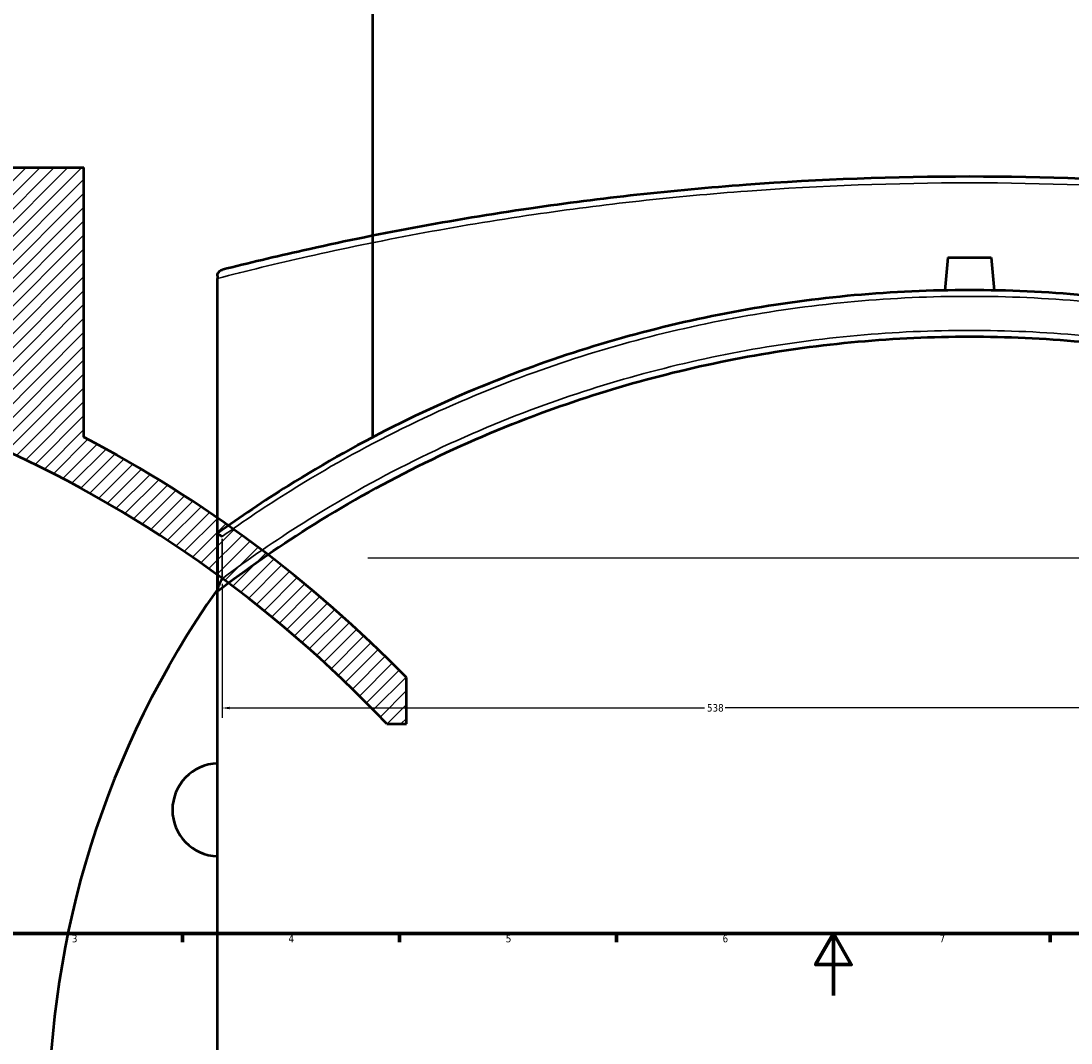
# Model space of a CAD drawing. Header units: millimetres. Extents: x -674 to 1234, y -345 to 975.
# Tile 6 of 13: x 158 to 497, y -15 to 315. Entities that reach past the tile are written whole.
import ezdxf

# ---------------------------------------------------------------- set-up
doc = ezdxf.new("R2010")
doc.units = ezdxf.units.MM
for name, color, linetype, lineweight in [('Border (ANSI)', 7, 'Continuous', 70), ('Dimension (ANSI)', 7, 'Continuous', 25), ('Hatch (ANSI)', 7, 'Continuous', 18), ('Sketch Geometry (ANSI)', 7, 'Continuous', 25), ('Visible (ANSI)', 7, 'Continuous', 50), ('Visible Narrow (ANSI)', 7, 'Continuous', 35)]:
    doc.layers.add(name, color=color, linetype=linetype, lineweight=lineweight)
doc.styles.add('Note Text (ANSI)', font='tahoma.ttf')
doc.dimstyles.new('Default - mm (ANSI)', dxfattribs={"dimtxt": 2.4, "dimasz": 2.5, "dimexe": 3.175, "dimexo": 1.6002, "dimgap": 0.8, "dimtad": 0, "dimtoh": 1, "dimdec": 0, "dimrnd": 1e-08, "dimzin": 4, "dimdsep": 46, "dimtxsty": 'Note Text (ANSI)', "dimcen": 0.09, "dimdle": 10, "dimclrd": 256, "dimclre": 256, "dimclrt": 5, "dimadec": 1, "dimazin": 1, "dimtfac": 1.27, "dimtofl": 0, "dimtmove": 0, "dimatfit": 3, "dimfxl": 1, "dimtolj": 1, "dimtzin": 4, "dimlwd": -1, "dimlwe": -1, "dimarcsym": 0})

# ---------------------------------------------------------------- blocks, each defined once
blk = doc.blocks.new('Borders Default Border')
at = {"layer": 'Border (ANSI)'}
for p, q in [((210.25, 20), (210.25, 17.2)), ((280.33, 20), (280.33, 17.2)), ((350.42, 20), (350.42, 17.2)), ((490.58, 20), (490.58, 17.2))]:
    blk.add_line(p, q, dxfattribs=at)
at = {"layer": 'Border (ANSI)', "flags": 128}
for points in [[(20, 20), (20, 574), (821, 574), (821, 20), (20, 20)], [(420.5, 0), (420.5, 20), (414.73, 10), (426.27, 10), (420.5, 20)]]:
    blk.add_lwpolyline(points, dxfattribs=at)
at = {"layer": 'Border (ANSI)', "color": 5, "true_color": 0x0000ff, "char_height": 2.4, "attachment_point": 7, "style": 'Note Text (ANSI)'}
for s, insert in [('3', (174.46, 17.15)), ('4', (244.45, 17.2)), ('5', (314.67, 17.15)), ('6', (384.69, 17.15)), ('7', (454.8, 17.2))]:
    blk.add_mtext(s, dxfattribs=dict(at, insert=insert))
blk = doc.blocks.new('*D6')
at = {"layer": 'Defpoints', "color": 0, "transparency": 16777216}
for p in [(222.99, 134.61), (761.48, 102.72), (761.48, 92.88)]:
    blk.add_point(p, dxfattribs=at)
at = {"layer": 'Dimension (ANSI)', "transparency": 16777216}
for p, q in [((222.99, 133.01), (222.99, 89.7)), ((225.49, 92.88), (378.85, 92.88)), ((758.98, 92.88), (385.54, 92.88))]:
    blk.add_line(p, q, dxfattribs=at)
for points in [[(225.49, 93.29), (225.49, 92.46), (222.99, 92.88)], [(758.98, 93.29), (758.98, 92.46), (761.48, 92.88)]]:
    blk.add_solid(points, dxfattribs=at)
at = {"layer": 'Dimension (ANSI)', "color": 5, "transparency": 16777216, "insert": (379.65, 94.13), "char_height": 2.4, "attachment_point": 1, "style": 'Note Text (ANSI)'}
blk.add_mtext('\\A1;538', dxfattribs=at)

msp = doc.modelspace()

# ---------------------------------------------------------------- hatches: boundary and pattern name
at = {"layer": 'Hatch (ANSI)'}
h = msp.add_hatch(dxfattribs=at)
h.set_pattern_fill('ANSI31', color=256, scale=25.4, style=0)
h.set_pattern_definition([(45, (0, 0), (-2.245064, 2.245064), [])])
edge = h.paths.add_edge_path()
edge.add_line((149.08, 267.48), (149.08, 194.3))
edge.add_ellipse((-14.42, -187.14), major_axis=(-381.44, 163.5), ratio=1, start_angle=270, end_angle=292.0976)
edge.add_line((-6.42, 227.78), (-6.42, 267.48))
edge.add_line((-6.42, 267.48), (-9.22, 267.48))
edge.add_line((-9.22, 267.48), (-9.22, 212.83))
edge.add_ellipse((-14.42, -187.14), major_axis=(399.97, -5.2), ratio=1, start_angle=44.1488, end_angle=90, ccw=False)
edge.add_line((276.2, 87.72), (282.58, 87.72))
edge.add_line((282.58, 87.72), (282.58, 102.72))
edge.add_ellipse((-14.42, -187.14), major_axis=(-289.86, 297), ratio=1, start_angle=270, end_angle=288.0146)
edge.add_line((178.38, 180.36), (178.38, 267.48))
edge.add_line((178.38, 267.48), (149.08, 267.48))
edge = h.paths.add_edge_path()
edge.add_line((-177.92, 194.3), (-177.92, 267.48))
edge.add_line((-177.92, 267.48), (-207.22, 267.48))
edge.add_line((-207.22, 267.48), (-207.22, 180.36))
edge.add_ellipse((-14.42, -187.14), major_axis=(-367.5, -192.8), ratio=1, start_angle=270, end_angle=278.1584)
edge.add_line((-257.42, 149.28), (-257.42, 130.59))
edge.add_ellipse((-14.42, -187.14), major_axis=(317.73, 243), ratio=1, start_angle=53.3359, end_angle=90, ccw=False)
edge.add_line((-19.62, 212.83), (-19.62, 267.48))
edge.add_line((-19.62, 267.48), (-22.42, 267.48))
edge.add_line((-22.42, 267.48), (-22.42, 227.78))
edge.add_ellipse((-14.42, -187.14), major_axis=(-414.92, -8), ratio=1, start_angle=270, end_angle=292.0976)

# ---------------------------------------------------------------- linework, layer by layer
at = {"layer": 'Sketch Geometry (ANSI)'}
msp.add_line((270.13, 141.35), (689.93, 141.35), dxfattribs=at)
at = {"layer": 'Visible (ANSI)'}
for p, q in [((271.68, 180.36), (271.68, 397.86)), ((149.08, 267.48), (178.38, 267.48)), ((178.38, 180.36), (178.38, 267.48)), ((457.48, 238.46), (456.55, 227.78)), ((457.48, 238.46), (471.48, 238.46)), ((471.48, 238.46), (472.42, 227.78)), ((221.48, 232.46), (221.48, 231.64)), ((221.48, -312.6), (221.48, 231.64)), ((221.48, 149.28), (221.48, 149.26)), ((221.48, 149.26), (221.48, 130.79)), ((221.48, 130.79), (221.48, 130.59)), ((282.58, 87.72), (282.58, 102.72)), ((276.2, 87.72), (282.58, 87.72))]:
    msp.add_line(p, q, dxfattribs=at)
for centre, radius, start, end in [((-14.42, -187.14), 400, 43.404, 89.2551), ((-14.42, -187.14), 415, 44.3025, 62.3171), ((464.48, -40.48), 297.5, 144.7664, 215.2336), ((221.96, 59.97), 15, 91.84, 268.16)]:
    msp.add_arc(centre, radius, start, end, dxfattribs=at)
for points, knots in [([(705.97, 234.4), (697.49, 236.55), (688.75, 238.65), (656.67, 245.85), (631.99, 250.5), (583.73, 257.53), (560.43, 260.12), (512.91, 263.62), (488.7, 264.52), (464.48, 264.52), (440.27, 264.52), (416.06, 263.62), (368.54, 260.12), (345.23, 257.53), (296.98, 250.5), (272.31, 245.85), (240.23, 238.65), (231.48, 236.55), (222.99, 234.4)], [7.290022, 7.290022, 7.290022, 7.290022, 10.527707, 10.527707, 18.854859, 18.854859, 26.10379, 26.10379, 33.352725, 33.352725, 33.352725, 40.601661, 40.601661, 47.850592, 47.850592, 56.176018, 56.176018, 59.41541, 59.41541, 59.41541, 59.41541]), ([(221.48, 232.46), (221.48, 232.62), (221.5, 232.77), (221.58, 233.1), (221.65, 233.3), (221.91, 233.73), (222.09, 233.92), (222.5, 234.23), (222.74, 234.34), (222.99, 234.4), (222.99, 234.4), (222.99, 234.4)], [-0.4963057, -0.4963057, -0.4963057, -0.4963057, -0.4274153, -0.4274153, -0.3172593, -0.3172593, -0.1683617, -0.1683617, 0, 0, 0.0013923, 0.0013923, 0.0013923, 0.0013923]), ([(706.65, 149.88), (699.48, 155.03), (692.13, 159.96), (661.14, 179.36), (636.08, 191.75), (586.86, 210.17), (562.94, 216.77), (514.18, 225.62), (489.33, 227.86), (464.48, 227.86), (439.64, 227.86), (414.79, 225.62), (366.02, 216.77), (342.11, 210.17), (292.88, 191.75), (267.82, 179.35), (236.54, 159.78), (228.92, 154.65), (221.48, 149.28)], [-55.372293, -55.372293, -55.372293, -55.372293, -52.679218, -52.679218, -44.255026, -44.255026, -36.836931, -36.836931, -29.418831, -29.418831, -29.418831, -22.000731, -22.000731, -14.582636, -14.582636, -6.157856, -6.157856, -3.360842, -3.360842, -3.360842, -3.360842]), ([(221.48, 130.59), (230.91, 137.8), (240.66, 144.59), (273.65, 165.45), (298.16, 177.67), (346.07, 195.67), (369.21, 202.09), (416.4, 210.68), (440.44, 212.86), (464.48, 212.86), (488.53, 212.86), (512.57, 210.68), (559.76, 202.09), (582.9, 195.67), (630.82, 177.67), (655.32, 165.45), (687.18, 145.3), (695.86, 139.32), (704.28, 133.01)], [-59.826913, -59.826913, -59.826913, -59.826913, -56.176018, -56.176018, -47.850592, -47.850592, -40.601661, -40.601661, -33.352725, -33.352725, -33.352725, -26.10379, -26.10379, -18.854859, -18.854859, -10.527707, -10.527707, -7.290022, -7.290022, -7.290022, -7.290022]), ([(222.99, 148.25), (222.99, 148.25), (222.99, 148.26), (222.79, 148.36), (222.61, 148.46), (222.27, 148.66), (222.12, 148.75), (221.82, 148.94), (221.69, 149.04), (221.53, 149.18), (221.48, 149.23), (221.48, 149.26)], [-0.2846866, -0.2846866, -0.2846866, -0.2846866, -0.2839751, -0.2839751, -0.2174853, -0.2174853, -0.1521573, -0.1521573, -0.0721248, -0.0721248, 0, 0, 0, 0]), ([(221.48, 130.79), (221.48, 130.87), (221.5, 130.97), (221.58, 131.28), (221.65, 131.52), (221.91, 132.22), (222.09, 132.66), (222.5, 133.59), (222.74, 134.1), (222.99, 134.6), (222.99, 134.61), (222.99, 134.61)], [-0.4963057, -0.4963057, -0.4963057, -0.4963057, -0.4274153, -0.4274153, -0.3172593, -0.3172593, -0.1683617, -0.1683617, 0, 0, 0.0013923, 0.0013923, 0.0013923, 0.0013923])]:
    msp.add_open_spline(points, degree=3, knots=knots, dxfattribs=at)
at = {"layer": 'Visible Narrow (ANSI)'}
msp.add_line((222.99, 135.29), (222.99, 147.57), dxfattribs=at)
for points, knots in [([(221.48, 231.64), (230.91, 234.08), (240.66, 236.45), (273.65, 243.88), (298.16, 248.53), (346.07, 255.54), (369.21, 258.13), (416.4, 261.62), (440.44, 262.52), (464.48, 262.52), (488.53, 262.52), (512.57, 261.62), (559.76, 258.13), (582.9, 255.54), (630.82, 248.53), (655.32, 243.88), (687.18, 236.7), (695.86, 234.61), (704.28, 232.46)], [-59.826913, -59.826913, -59.826913, -59.826913, -56.176018, -56.176018, -47.850592, -47.850592, -40.601661, -40.601661, -33.352725, -33.352725, -33.352725, -26.10379, -26.10379, -18.854859, -18.854859, -10.527707, -10.527707, -7.290022, -7.290022, -7.290022, -7.290022]), ([(222.99, 148.25), (230.15, 153.38), (237.47, 158.29), (268.37, 177.59), (293.36, 189.93), (342.45, 208.26), (366.3, 214.83), (414.93, 223.63), (439.71, 225.86), (464.48, 225.86), (489.26, 225.86), (514.04, 223.63), (562.67, 214.83), (586.52, 208.26), (635.6, 189.93), (660.59, 177.59), (691.49, 158.29), (698.82, 153.38), (705.97, 148.25)], [3.465156, 3.465156, 3.465156, 3.465156, 6.157856, 6.157856, 14.582636, 14.582636, 22.000731, 22.000731, 29.418831, 29.418831, 29.418831, 36.836931, 36.836931, 44.255026, 44.255026, 52.679218, 52.679218, 55.372293, 55.372293, 55.372293, 55.372293]), ([(705.97, 134.61), (697.49, 140.95), (688.75, 146.96), (656.67, 167.21), (631.99, 179.49), (583.73, 197.59), (560.43, 204.03), (512.91, 212.67), (488.7, 214.86), (464.48, 214.86), (440.27, 214.86), (416.06, 212.67), (368.54, 204.03), (345.23, 197.59), (296.98, 179.49), (272.31, 167.21), (240.23, 146.97), (231.48, 140.95), (222.99, 134.61)], [7.290022, 7.290022, 7.290022, 7.290022, 10.527707, 10.527707, 18.854859, 18.854859, 26.10379, 26.10379, 33.352725, 33.352725, 33.352725, 40.601661, 40.601661, 47.850592, 47.850592, 56.176018, 56.176018, 59.41541, 59.41541, 59.41541, 59.41541])]:
    msp.add_open_spline(points, degree=3, knots=knots, dxfattribs=at)

# ---------------------------------------------------------------- block references
msp.add_blockref('Borders Default Border', (0, 0))

# ---------------------------------------------------------------- dimensions: what is measured, and where the dimension line sits
at = {"layer": 'Dimension (ANSI)'}
dim = msp.add_linear_dim(base=(761.48, 92.88), p1=(222.99, 134.61), p2=(761.48, 102.72), angle=180, dimstyle='Default - mm (ANSI)', override={"dimgap": 0.8, "dimtoh": 0, "dimdec": 0, "dimse2": 1, "dimtol": 0, "dimlim": 0, "dimtp": 0, "dimtm": 0, "dimtdec": 2, "dimatfit": 1}, dxfattribs=at)
dim.commit()
dim.dimension.update_dxf_attribs({"geometry": '*D6', "text_midpoint": (382.2, 92.88), "dimtype": 160})

doc.saveas('drawing.dxf')
